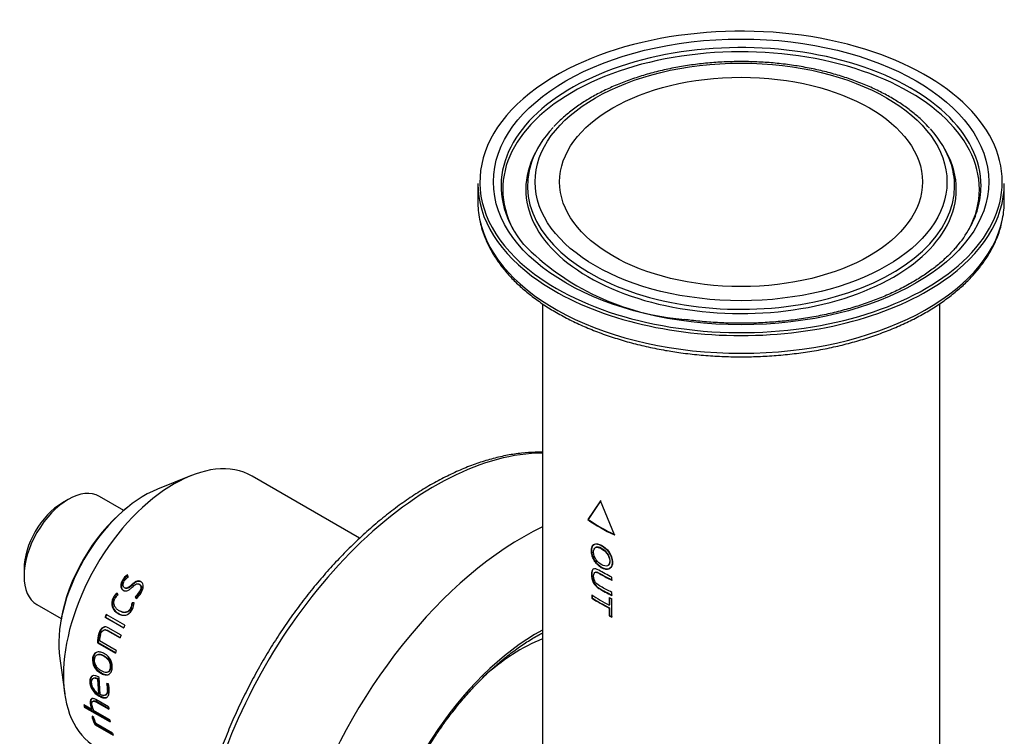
# Paper-space layout 'Sheet1' of a CAD drawing. Header units: millimetres. Extents: x -52 to 250, y -35 to 257.
# Tile 12 of 14: x 164 to 211, y 139 to 174. Entities that reach past the tile are written whole.
import ezdxf

# ---------------------------------------------------------------- set-up
doc = ezdxf.new("R2010")
doc.units = ezdxf.units.MM
for name, color, linetype in [('Default', 7, 'Continuous'), ('FET-15T-15T', 7, 'Continuous'), ('SRV-HS-X3-15T', 7, 'Continuous'), ('TC-15T-CLAMP', 7, 'Continuous')]:
    doc.layers.add(name, color=color, linetype=linetype)

# ---------------------------------------------------------------- blocks, each defined once
blk = doc.blocks.new('SE2')
at = {"layer": 'FET-15T-15T', "color": 7, "linetype": 'Continuous'}
for p, q in [((240.958, 117.8), (240.881, 117.658)), ((260.574, 117.658), (260.497, 117.8)), ((238.103, 116.142), (238.103, 115.289)), ((263.353, 115.289), (263.353, 116.142)), ((241.203, 110.38), (241.203, 85.41)), ((260.253, 85.41), (260.253, 110.381)), ((243.992, 100.925), (243.384, 100.021)), ((244.01, 100.935), (243.403, 100.03)), ((244.653, 99.287), (243.992, 100.925)), ((243.403, 100.03), (243.384, 100.021)), ((244.529, 97.11), (244.529, 97.257)), ((243.568, 96.406), (243.568, 96.259)), ((243.586, 96.393), (243.586, 96.269)), ((244.529, 96.384), (244.529, 96.53)), ((243.586, 96.269), (243.568, 96.259)), ((244.41, 96.282), (244.41, 95.917)), ((244.426, 95.928), (244.41, 95.917)), ((244.426, 96.274), (244.426, 95.928)), ((244.529, 95.346), (244.529, 96.222)), ((244.426, 95.782), (244.41, 95.771)), ((244.41, 95.771), (244.41, 95.406)), ((244.426, 95.417), (244.41, 95.406)), ((244.426, 95.782), (244.426, 95.417))]:
    blk.add_line(p, q, dxfattribs=at)
blk.add_arc((248.976, 121.741), 12.154, 224.2436, 265.5213, dxfattribs=at)
for centre, major_axis, start_param, end_param in [((250.728, 116.224), (12.525, 0), 1.112597, 2.294395), ((250.728, 115.869), (11.427, 0), 0, 3.435203), ((250.728, 116.025), (11.508, 0), 0, 3.305259), ((250.728, 116.224), (12.525, 0), 0, 1.112597), ((250.728, 116.224), (12.525, 0), 2.294395, 3.669234), ((250.728, 116.025), (10.242, 0), 2.645649, 2.945161), ((250.728, 116.025), (10.242, 0), 0.190165, 0.481549), ((250.728, 115.869), (10.323, 0), 2.849691, 6.283185), ((250.728, 115.869), (10.323, 0), -3.446442, -3.433494), ((250.728, 115.869), (10.323, 0), 0, 0.303256), ((250.728, 116.025), (10.242, 0), 2.945161, 6.283185), ((250.728, 116.025), (10.242, 0), 0, 0.190165), ((250.728, 116.224), (12.525, 0), 5.726394, 6.283185), ((250.728, 116.142), (12.625, 0), 3.141593, 3.836419), ((250.728, 116.142), (12.625, 0), 5.587833, 6.283185), ((250.728, 115.869), (11.427, 0), 5.989575, 6.283185), ((250.728, 116.025), (11.508, 0), 6.119762, 6.283185), ((250.728, 115.289), (12.625, 0), 3.141593, 3.259678), ((250.728, 115.289), (12.625, 0), 6.168095, 6.283185), ((250.728, 116.025), (11.508, 0), 3.305259, 3.576188), ((250.728, 116.025), (11.508, 0), 5.828232, 6.119762), ((250.728, 115.289), (12.625, 0), 3.259678, 6.168095), ((250.728, 116.224), (12.525, 0), 3.669234, 5.726394), ((250.728, 116.142), (12.625, 0), 3.836419, 5.587833), ((250.728, 103.523), (-9.525, 0), 0.690388, 0.879264), ((250.728, 103.523), (-9.5, 0), 0.690388, 0.879264), ((250.728, 100.033), (-9.525, 0), 0.720171, 0.845588), ((250.728, 99.886), (-9.525, 0), 0.720171, 0.845588), ((250.728, 99.886), (-9.5, 0), 0.720171, 0.845588), ((250.728, 100.397), (-9.525, 0), 0.845588, 0.862234), ((250.728, 99.521), (-9.525, 0), 0.845588, 0.862234), ((250.728, 99.521), (-9.5, 0), 0.845588, 0.862234), ((240.159, 86.012), (-4.762, -8.249), 3.77137, 4.200916)]:
    blk.add_ellipse(centre, major_axis=major_axis, ratio=0.57735, start_param=start_param, end_param=end_param, dxfattribs=at)
for major_axis in [(11.876, 0), (9.874, 0), (-8.7, 0)]:
    blk.add_ellipse((250.728, 116.224), major_axis=major_axis, ratio=0.57735, dxfattribs=at)
for points, knots in [([(259.771, 118.803), (259.663, 118.922), (259.452, 119.15), (259.03, 119.519), (258.54, 119.885), (258, 120.23), (257.418, 120.548), (256.796, 120.839), (256.14, 121.099), (255.451, 121.329), (254.735, 121.526), (253.996, 121.691), (253.239, 121.821), (252.466, 121.917), (251.684, 121.978), (250.896, 122.003), (250.107, 121.993), (249.322, 121.947), (248.545, 121.866), (247.781, 121.751), (247.033, 121.601), (246.307, 121.417), (245.607, 121.201), (244.936, 120.954), (244.298, 120.676), (243.698, 120.369), (243.138, 120.035), (242.626, 119.676), (242.149, 119.286), (241.899, 119.033), (241.752, 118.884)], [0, 0, 0, 0, 0.027813, 0.063694, 0.099685, 0.135735, 0.17181, 0.20788, 0.243932, 0.279962, 0.315967, 0.351949, 0.387912, 0.423859, 0.459795, 0.495725, 0.531652, 0.567582, 0.603519, 0.639467, 0.675432, 0.711418, 0.74743, 0.783473, 0.819547, 0.855655, 0.891793, 0.927953, 0.964113, 1, 1, 1, 1]), ([(238.202, 114.378), (238.228, 114.249), (238.285, 113.98), (238.45, 113.515), (238.683, 113.018), (238.977, 112.528), (239.328, 112.052), (239.734, 111.592), (240.193, 111.149), (240.704, 110.727), (241.263, 110.327), (241.869, 109.952), (242.516, 109.603), (243.203, 109.282), (243.926, 108.989), (244.68, 108.728), (245.465, 108.498), (246.269, 108.301), (247.077, 108.141), (247.567, 108.067), (247.837, 108.028)], [0, 0, 0, 0, 0.037873, 0.093643, 0.149663, 0.205988, 0.262619, 0.319524, 0.376646, 0.433922, 0.491297, 0.548723, 0.606165, 0.663597, 0.721008, 0.778391, 0.835745, 0.893072, 0.950373, 1, 1, 1, 1]), ([(247.837, 108.028), (248.002, 108.006), (248.407, 107.953), (249.153, 107.883), (250.019, 107.837), (250.894, 107.826), (251.768, 107.85), (252.636, 107.91), (253.496, 108.005), (254.342, 108.134), (255.172, 108.298), (255.98, 108.495), (256.764, 108.725), (257.519, 108.986), (258.243, 109.277), (258.93, 109.599), (259.579, 109.948), (260.186, 110.323), (260.747, 110.724), (261.261, 111.148), (261.723, 111.594), (262.133, 112.058), (262.486, 112.539), (262.781, 113.036), (263.015, 113.539), (263.178, 114.006), (263.232, 114.275), (263.257, 114.401)], [0, 0, 0, 0, 0.021819, 0.063168, 0.104515, 0.145859, 0.187203, 0.22855, 0.269903, 0.311267, 0.352644, 0.39404, 0.435456, 0.476897, 0.518364, 0.559859, 0.601381, 0.642926, 0.684486, 0.726042, 0.767567, 0.809027, 0.850376, 0.891567, 0.932552, 0.973303, 1, 1, 1, 1]), ([(261.083, 113.144), (261.03, 113.078), (260.877, 112.892), (260.536, 112.556), (260.085, 112.169), (259.579, 111.797), (259.028, 111.447), (258.433, 111.12), (257.797, 110.817), (257.124, 110.54), (256.416, 110.292), (255.678, 110.073), (254.914, 109.884), (254.127, 109.728), (253.321, 109.604), (252.502, 109.513), (251.673, 109.457), (250.84, 109.435), (250.003, 109.448), (249.179, 109.495), (248.502, 109.561), (248.146, 109.608), (248.027, 109.624)], [0, 0, 0, 0, 0.022598, 0.075847, 0.128949, 0.181968, 0.234954, 0.287932, 0.340921, 0.393934, 0.446977, 0.500052, 0.553157, 0.606291, 0.659448, 0.712625, 0.765816, 0.819016, 0.872219, 0.92542, 0.978611, 1, 1, 1, 1]), ([(244.045, 97.704), (244.065, 97.694), (244.084, 97.684), (244.104, 97.676), (244.123, 97.667), (244.142, 97.66), (244.162, 97.654), (244.218, 97.635), (244.274, 97.628), (244.325, 97.635), (244.366, 97.64), (244.403, 97.655), (244.435, 97.679), (244.451, 97.692), (244.467, 97.708), (244.48, 97.725), (244.507, 97.761), (244.527, 97.806), (244.537, 97.857), (244.543, 97.886), (244.546, 97.916), (244.547, 97.948), (244.548, 97.982), (244.547, 98.018), (244.543, 98.055), (244.536, 98.112), (244.522, 98.173), (244.5, 98.233), (244.478, 98.294), (244.447, 98.355), (244.411, 98.412), (244.374, 98.47), (244.332, 98.524), (244.287, 98.572), (244.229, 98.632), (244.166, 98.683), (244.105, 98.726), (244.074, 98.746), (244.044, 98.765), (244.014, 98.782), (243.955, 98.815), (243.897, 98.838), (243.843, 98.848), (243.816, 98.854), (243.789, 98.856), (243.764, 98.855), (243.725, 98.854), (243.69, 98.843), (243.66, 98.822), (243.645, 98.811), (243.631, 98.798), (243.619, 98.782), (243.594, 98.751), (243.576, 98.71), (243.565, 98.662), (243.56, 98.637), (243.556, 98.61), (243.554, 98.582), (243.552, 98.554), (243.552, 98.524), (243.554, 98.494), (243.555, 98.464), (243.559, 98.432), (243.564, 98.4), (243.573, 98.343), (243.589, 98.283), (243.61, 98.225), (243.62, 98.196), (243.632, 98.167), (243.645, 98.138), (243.672, 98.08), (243.706, 98.024), (243.742, 97.974), (243.781, 97.921), (243.825, 97.872), (243.87, 97.83), (243.915, 97.789), (243.962, 97.754), (244.009, 97.725), (244.021, 97.718), (244.033, 97.711), (244.045, 97.704)], [0, 0, 0, 0, 0.01904, 0.01904, 0.01904, 0.037922, 0.037922, 0.037922, 0.093835, 0.093835, 0.093835, 0.138892, 0.138892, 0.138892, 0.162917, 0.162917, 0.162917, 0.212462, 0.212462, 0.212462, 0.239698, 0.239698, 0.239698, 0.269653, 0.269653, 0.269653, 0.316393, 0.316393, 0.316393, 0.364064, 0.364064, 0.364064, 0.411732, 0.411732, 0.411732, 0.472462, 0.472462, 0.472462, 0.502217, 0.502217, 0.502217, 0.560263, 0.560263, 0.560263, 0.589422, 0.589422, 0.589422, 0.635178, 0.635178, 0.635178, 0.659042, 0.659042, 0.659042, 0.707406, 0.707406, 0.707406, 0.732537, 0.732537, 0.732537, 0.757645, 0.757645, 0.757645, 0.782793, 0.782793, 0.782793, 0.827357, 0.827357, 0.827357, 0.849303, 0.849303, 0.849303, 0.894179, 0.894179, 0.894179, 0.94143, 0.94143, 0.94143, 0.988404, 0.988404, 0.988404, 1, 1, 1, 1]), ([(244.063, 97.715), (244.19, 97.645), (244.325, 97.619), (244.518, 97.722), (244.567, 97.847), (244.561, 98.144), (244.503, 98.317), (244.298, 98.609), (244.162, 98.718), (243.909, 98.861), (243.783, 98.889), (243.611, 98.797), (243.569, 98.677), (243.575, 98.382), (243.623, 98.203), (243.808, 97.899), (243.935, 97.784), (244.063, 97.715)], [0, 0, 0, 0, 0.125, 0.125, 0.25, 0.25, 0.375, 0.375, 0.5, 0.5, 0.625, 0.625, 0.75, 0.75, 0.875, 0.875, 1, 1, 1, 1]), ([(244.046, 97.855), (244.142, 97.803), (244.245, 97.775), (244.396, 97.841), (244.436, 97.934), (244.426, 98.159), (244.376, 98.295), (244.213, 98.506), (244.109, 98.577), (243.919, 98.683), (243.823, 98.714), (243.685, 98.653), (243.65, 98.563), (243.658, 98.34), (243.703, 98.204), (243.854, 97.983), (243.95, 97.907), (244.046, 97.855)], [0, 0, 0, 0, 0.125, 0.125, 0.25, 0.25, 0.375, 0.375, 0.5, 0.5, 0.625, 0.625, 0.75, 0.75, 0.875, 0.875, 1, 1, 1, 1]), ([(244.359, 97.83), (244.42, 97.87), (244.452, 97.956), (244.443, 98.169), (244.393, 98.304), (244.231, 98.516), (244.127, 98.587), (243.938, 98.693), (243.841, 98.724), (243.769, 98.692), (243.767, 98.691), (243.764, 98.69)], [0.1376517, 0.1376517, 0.1376517, 0.1376517, 0.25, 0.25, 0.375, 0.375, 0.5, 0.5, 0.625, 0.625, 0.6297052, 0.6297052, 0.6297052, 0.6297052]), ([(244.529, 97.257), (244.313, 97.363), (244.104, 97.486), (243.806, 97.647), (243.703, 97.688), (243.572, 97.606), (243.553, 97.494), (243.553, 97.262), (243.575, 97.125), (243.706, 96.873), (243.809, 96.785), (244.106, 96.596), (244.314, 96.492), (244.529, 96.384)], [0, 0, 0, 0, 0.25, 0.25, 0.375, 0.375, 0.5, 0.5, 0.625, 0.625, 0.75, 0.75, 1, 1, 1, 1]), ([(243.664, 97.661), (243.663, 97.661), (243.662, 97.661), (243.593, 97.624), (243.573, 97.512), (243.571, 97.281), (243.59, 97.144), (243.72, 96.888), (243.823, 96.798), (244.121, 96.606), (244.329, 96.503), (244.545, 96.395)], [0.3736909, 0.3736909, 0.3736909, 0.3736909, 0.375, 0.375, 0.5, 0.5, 0.625, 0.625, 0.75, 0.75, 1, 1, 1, 1]), ([(244.529, 96.53), (244.347, 96.621), (244.171, 96.712), (243.916, 96.861), (243.828, 96.91), (243.683, 97.089), (243.66, 97.214), (243.659, 97.41), (243.687, 97.498), (243.831, 97.501), (243.919, 97.44), (244.172, 97.295), (244.348, 97.2), (244.529, 97.11)], [0, 0, 0, 0, 0.25, 0.25, 0.375, 0.375, 0.5, 0.5, 0.625, 0.625, 0.75, 0.75, 1, 1, 1, 1]), ([(243.74, 97.499), (243.752, 97.506), (243.765, 97.51), (243.853, 97.509), (243.94, 97.448), (244.192, 97.304), (244.366, 97.21), (244.545, 97.121)], [0.5989149, 0.5989149, 0.5989149, 0.5989149, 0.625, 0.625, 0.75, 0.75, 1, 1, 1, 1])]:
    blk.add_open_spline(points, degree=3, knots=knots, dxfattribs=at)
at = {"layer": 'SRV-HS-X3-15T', "color": 7, "linetype": 'Continuous'}
for p, q in [((224.331, 102.122), (222.739, 101.481)), ((232.438, 99.13), (227.287, 102.104)), ((221.126, 100.465), (219.964, 101.136)), ((218.464, 100.988), (218.181, 100.824)), ((221.275, 100.587), (221.17, 100.501)), ((216.342, 97.64), (216.342, 97.313)), ((221.345, 97.276), (221.3, 97.365)), ((221.09, 97.099), (221.066, 97.113)), ((221.513, 96.866), (221.488, 96.881)), ((221.9, 96.901), (221.876, 96.918)), ((221.965, 97.03), (221.948, 97.042)), ((220.86, 96.413), (220.809, 96.499)), ((221.17, 96.751), (221.196, 96.737)), ((221.904, 96.542), (221.879, 96.556)), ((216.964, 95.94), (218.126, 95.269)), ((220.639, 96.257), (220.612, 96.266)), ((221.619, 96.032), (221.521, 96.031)), ((221.548, 96.02), (221.521, 96.031)), ((221.618, 96.021), (221.548, 96.02)), ((221.698, 96.309), (221.672, 96.321)), ((221.672, 96.321), (221.723, 96.229)), ((221.698, 96.309), (221.736, 96.241)), ((221.177, 94.95), (220.277, 95.469)), ((220.883, 95.508), (220.854, 95.514)), ((221.06, 95.58), (221.09, 95.573)), ((221.492, 95.775), (221.464, 95.784)), ((218.117, 95.212), (218.095, 95.079)), ((220.257, 95.339), (220.226, 95.342)), ((220.226, 95.342), (221.126, 94.823)), ((220.257, 95.339), (221.131, 94.835)), ((219.961, 94.56), (219.929, 94.558)), ((220.257, 94.733), (220.225, 94.733)), ((220.367, 94.7), (220.335, 94.7)), ((220.335, 94.7), (220.95, 94.345)), ((220.367, 94.7), (220.955, 94.36)), ((220.994, 94.472), (220.375, 94.83)), ((219.905, 94.119), (219.871, 94.114)), ((219.871, 94.114), (220.726, 93.62)), ((219.905, 94.119), (220.732, 93.641)), ((220.761, 93.747), (219.963, 94.208)), ((219.908, 93.544), (219.874, 93.535)), ((218.053, 93.364), (218.294, 91.665)), ((219.668, 93.397), (219.633, 93.387)), ((220.205, 93.47), (220.171, 93.462)), ((220.058, 92.668), (220.023, 92.655)), ((220.347, 92.706), (220.383, 92.719)), ((220.518, 92.906), (220.483, 92.896)), ((219.527, 92.284), (219.492, 92.267)), ((219.695, 92.416), (219.66, 92.4)), ((219.916, 92.374), (219.881, 92.359)), ((219.923, 91.668), (219.881, 92.359)), ((219.953, 92.438), (219.9, 92.471)), ((219.959, 91.688), (219.916, 92.374)), ((219.999, 91.63), (219.953, 92.438)), ((220.395, 92.148), (220.314, 92.152)), ((219.959, 91.688), (219.923, 91.668)), ((220.245, 91.598), (220.282, 91.617)), ((220.382, 91.842), (220.346, 91.825)), ((219.546, 91.211), (219.511, 91.186)), ((219.675, 91.321), (219.639, 91.298)), ((220.4, 91.03), (219.781, 91.387)), ((219.827, 91.297), (219.791, 91.274)), ((219.791, 91.274), (220.406, 90.919)), ((219.827, 91.297), (220.403, 90.964)), ((219.98, 91.571), (219.944, 91.551)), ((219.599, 90.91), (219.218, 91.129)), ((219.269, 91.053), (219.234, 91.026)), ((219.234, 91.026), (220.471, 90.312)), ((219.269, 91.053), (220.463, 90.364)), ((219.634, 90.936), (219.599, 90.91)), ((220.455, 90.415), (219.682, 90.861)), ((219.694, 90.519), (219.606, 90.588)), ((219.652, 90.544), (219.618, 90.515)), ((219.704, 90.455), (219.694, 90.519)), ((219.793, 90.209), (219.759, 90.178)), ((220.587, 89.778), (219.789, 90.239)), ((219.793, 90.209), (220.596, 89.746)), ((219.759, 90.178), (220.614, 89.685))]:
    blk.add_line(p, q, dxfattribs=at)
for centre, radius, start, end in [((221.714, 96.743), 0.747, 123.6794, 150.3029), ((221.732, 96.733), 0.738, 123.5314, 150.2955), ((221.67, 96.767), 0.604, 122.5187, 149.3005), ((221.156, 96.006), 0.603, 125.1288, 154.4972), ((221.177, 96), 0.596, 126.6488, 154.4884), ((221.133, 96.016), 0.482, 124.5618, 154.1517), ((221.129, 97.009), 0.876, 308.3464, 328.9314), ((221.163, 96.989), 0.865, 308.1991, 328.921), ((221.08, 97.017), 1.017, 309.2266, 330.1611), ((221.106, 96.01), 0.556, 152.6629, 243.1128), ((221.133, 96.004), 0.554, 152.8388, 243.2871), ((220.963, 96.03), 0.558, 333.9228, 0.1196), ((220.996, 96.018), 0.552, 333.9356, 0.2805), ((220.902, 96.043), 0.717, 333.6678, 359.0548), ((221.182, 94.17), 1.311, 162.8087, 182.4596), ((221.2, 94.177), 1.297, 162.8165, 182.5648), ((220.963, 94.206), 1, 162.2947, 179.9252), ((219.879, 92.968), 0.698, 350.0592, 62.5857), ((220.333, 93.289), 0.706, 172.0875, 243.9711), ((220.366, 93.302), 0.704, 172.2309, 244.0909), ((220.311, 92.284), 0.819, 181.1914, 243.4344), ((220.344, 92.303), 0.817, 181.3191, 243.5327), ((220.219, 92.246), 0.649, 182.1599, 242.9301), ((219.303, 91.887), 1.045, 356.5627, 14.6487), ((219.35, 91.904), 1.033, 356.5725, 13.7907), ((219.217, 91.857), 1.214, 356.0723, 13.8889), ((220.356, 91.302), 0.853, 187.7751, 207.3783), ((220.383, 91.326), 0.845, 187.7987, 207.4752), ((220.351, 91.226), 0.762, 187.749, 208.6426), ((219.831, 90.591), 0.226, 180.0531, 199.6617), ((220.753, 90.794), 1.169, 193.805, 211.7652), ((219.859, 90.619), 0.22, 197.3618, 199.8321), ((220.777, 90.82), 1.158, 193.8181, 211.8429), ((220.502, 90.644), 0.82, 193.3385, 209.579)]:
    blk.add_arc(centre, radius, start, end, dxfattribs=at)
for centre, major_axis, start_param, end_param in [((223.537, 95.609), (-3.75, -6.495), 3.141593, 6.283185), ((218.464, 98.538), (-1.5, -2.598), 3.141593, 6.283185), ((222.123, 96.425), (-2.911, -5.042), 3.776786, 5.647992), ((218.181, 98.701), (-1.3, -2.252), 3.926991, 5.497787), ((221.985, 96.505), (-2.795, -4.841), 4.134462, 5.290316), ((224.799, 94.88), (-3.75, -6.495), -1.335149, -1.316579), ((224.799, 94.88), (-3.725, -6.452), -1.335149, -1.316579), ((225.699, 94.361), (-3.75, -6.495), -1.335149, -1.316579), ((225.699, 94.361), (-3.75, -6.495), -1.265306, -1.246732), ((225.699, 94.361), (-3.75, -6.495), -1.159208, -1.140634), ((224.461, 95.075), (-3.75, -6.495), -0.634804, -0.616229), ((224.461, 95.075), (-3.725, -6.452), -0.625634, -0.616229), ((225.699, 94.361), (-3.75, -6.495), -0.740902, -0.722327), ((225.699, 94.361), (-3.75, -6.495), -0.634804, -0.616229), ((225.699, 94.361), (-3.75, -6.495), -0.515756, -0.497182)]:
    blk.add_ellipse(centre, major_axis=major_axis, ratio=0.57735, start_param=start_param, end_param=end_param, dxfattribs=at)
for points, knots in [([(221.066, 97.113), (221.042, 97.071), (221.02, 97.026), (220.991, 96.935), (220.983, 96.887), (220.985, 96.795), (220.995, 96.751), (221.025, 96.696), (221.038, 96.679), (221.066, 96.65), (221.082, 96.638), (221.099, 96.628)], [0, 0, 0, 0, 0.25, 0.25, 0.5, 0.5, 0.75, 0.75, 0.875, 0.875, 1, 1, 1, 1]), ([(221.09, 97.099), (221.067, 97.056), (221.045, 97.012), (221.016, 96.921), (221.008, 96.873), (221.011, 96.782), (221.021, 96.738), (221.051, 96.683), (221.064, 96.666), (221.092, 96.637), (221.109, 96.626), (221.126, 96.615)], [0, 0, 0, 0, 0.25, 0.25, 0.5, 0.5, 0.75, 0.75, 0.875, 0.875, 1, 1, 1, 1]), ([(221.168, 96.752), (221.145, 96.766), (221.126, 96.786), (221.101, 96.835), (221.094, 96.865), (221.095, 96.926), (221.1, 96.957), (221.12, 97.018), (221.135, 97.047), (221.151, 97.075)], [0, 0, 0, 0, 0.25, 0.25, 0.5, 0.5, 0.75, 0.75, 1, 1, 1, 1]), ([(221.488, 96.881), (221.439, 96.836), (221.39, 96.789), (221.307, 96.742), (221.277, 96.731), (221.219, 96.729), (221.192, 96.739), (221.168, 96.752)], [0, 0, 0, 0, 0.5, 0.5, 0.75, 0.75, 1, 1, 1, 1]), ([(221.513, 96.866), (221.464, 96.821), (221.415, 96.775), (221.332, 96.728), (221.302, 96.717), (221.245, 96.716), (221.218, 96.725), (221.193, 96.738)], [0, 0, 0, 0, 0.5, 0.5, 0.75, 0.75, 1, 1, 1, 1]), ([(221.948, 97.042), (221.914, 97.061), (221.875, 97.074), (221.793, 97.077), (221.749, 97.066), (221.668, 97.027), (221.63, 97.001), (221.557, 96.943), (221.522, 96.912), (221.488, 96.881)], [0, 0, 0, 0, 0.25, 0.25, 0.5, 0.5, 0.75, 0.75, 1, 1, 1, 1]), ([(221.972, 97.025), (221.937, 97.044), (221.899, 97.057), (221.817, 97.06), (221.774, 97.05), (221.692, 97.012), (221.654, 96.985), (221.582, 96.928), (221.547, 96.897), (221.513, 96.866)], [0, 0, 0, 0, 0.25, 0.25, 0.5, 0.5, 0.75, 0.75, 1, 1, 1, 1]), ([(221.532, 96.784), (221.583, 96.831), (221.635, 96.88), (221.723, 96.929), (221.755, 96.941), (221.816, 96.944), (221.845, 96.935), (221.871, 96.921)], [0, 0, 0, 0, 0.5, 0.5, 0.75, 0.75, 1, 1, 1, 1]), ([(221.871, 96.921), (221.897, 96.905), (221.918, 96.883), (221.945, 96.827), (221.95, 96.793), (221.946, 96.724), (221.938, 96.689), (221.913, 96.621), (221.897, 96.588), (221.879, 96.556)], [0, 0, 0, 0, 0.25, 0.25, 0.5, 0.5, 0.75, 0.75, 1, 1, 1, 1]), ([(221.895, 96.905), (221.92, 96.889), (221.942, 96.867), (221.969, 96.811), (221.974, 96.778), (221.971, 96.709), (221.962, 96.674), (221.938, 96.606), (221.922, 96.574), (221.904, 96.542)], [0, 0, 0, 0, 0.25, 0.25, 0.5, 0.5, 0.75, 0.75, 1, 1, 1, 1]), ([(221.962, 96.511), (221.988, 96.558), (222.013, 96.606), (222.048, 96.705), (222.061, 96.756), (222.066, 96.857), (222.058, 96.906), (222.029, 96.967), (222.015, 96.986), (221.985, 97.018), (221.967, 97.031), (221.948, 97.042)], [0, 0, 0, 0, 0.25, 0.25, 0.5, 0.5, 0.75, 0.75, 0.875, 0.875, 1, 1, 1, 1]), ([(221.099, 96.628), (221.133, 96.61), (221.169, 96.598), (221.246, 96.596), (221.286, 96.605), (221.362, 96.643), (221.398, 96.668), (221.466, 96.723), (221.499, 96.754), (221.532, 96.784)], [0, 0, 0, 0, 0.25, 0.25, 0.5, 0.5, 0.75, 0.75, 1, 1, 1, 1]), ([(220.911, 95.642), (220.867, 95.669), (220.823, 95.699), (220.747, 95.773), (220.713, 95.817), (220.678, 95.895), (220.668, 95.924), (220.656, 95.982), (220.653, 96.012), (220.654, 96.075), (220.659, 96.106), (220.674, 96.167), (220.686, 96.197), (220.699, 96.226)], [0, 0, 0, 0, 0.25, 0.25, 0.5, 0.5, 0.625, 0.625, 0.75, 0.75, 0.875, 0.875, 1, 1, 1, 1]), ([(220.854, 95.514), (220.883, 95.499), (220.912, 95.483), (220.971, 95.459), (221.001, 95.449), (221.094, 95.429), (221.16, 95.427), (221.257, 95.45), (221.289, 95.463), (221.351, 95.496), (221.38, 95.517), (221.435, 95.566), (221.461, 95.595), (221.507, 95.657), (221.527, 95.691), (221.544, 95.725)], [0, 0, 0, 0, 0.125, 0.125, 0.25, 0.25, 0.5, 0.5, 0.625, 0.625, 0.75, 0.75, 0.875, 0.875, 1, 1, 1, 1]), ([(220.883, 95.508), (220.912, 95.493), (220.941, 95.477), (221, 95.453), (221.03, 95.443), (221.063, 95.436), (221.066, 95.435), (221.068, 95.435)], [0, 0, 0, 0, 0.125, 0.125, 0.25, 0.25, 0.2596506, 0.2596506, 0.2596506, 0.2596506]), ([(221.464, 95.784), (221.435, 95.728), (221.397, 95.678), (221.307, 95.604), (221.255, 95.581), (221.151, 95.564), (221.1, 95.569), (221.002, 95.596), (220.956, 95.618), (220.911, 95.642)], [0, 0, 0, 0, 0.25, 0.25, 0.5, 0.5, 0.75, 0.75, 1, 1, 1, 1]), ([(221.492, 95.775), (221.463, 95.719), (221.425, 95.67), (221.334, 95.596), (221.283, 95.573), (221.183, 95.558), (221.135, 95.562), (221.09, 95.573)], [0, 0, 0, 0, 0.25, 0.25, 0.5, 0.5, 0.7329684, 0.7329684, 0.7329684, 0.7329684]), ([(220.375, 94.83), (220.353, 94.842), (220.331, 94.853), (220.285, 94.868), (220.262, 94.872), (220.215, 94.874), (220.191, 94.871), (220.145, 94.857), (220.123, 94.847), (220.06, 94.804), (220.025, 94.762), (219.968, 94.667), (219.947, 94.613), (219.929, 94.558)], [0, 0, 0, 0, 0.125, 0.125, 0.25, 0.25, 0.375, 0.375, 0.5, 0.5, 0.75, 0.75, 1, 1, 1, 1]), ([(220.265, 94.873), (220.243, 94.873), (220.221, 94.87), (220.177, 94.857), (220.155, 94.847), (220.092, 94.805), (220.057, 94.763), (220, 94.668), (219.979, 94.615), (219.961, 94.56)], [0.2592315, 0.2592315, 0.2592315, 0.2592315, 0.375, 0.375, 0.5, 0.5, 0.75, 0.75, 1, 1, 1, 1]), ([(220.011, 94.51), (220.024, 94.55), (220.039, 94.59), (220.081, 94.658), (220.107, 94.687), (220.167, 94.726), (220.202, 94.735), (220.27, 94.73), (220.304, 94.717), (220.335, 94.7)], [0, 0, 0, 0, 0.25, 0.25, 0.5, 0.5, 0.75, 0.75, 1, 1, 1, 1]), ([(220.257, 94.733), (220.261, 94.733), (220.264, 94.733), (220.302, 94.73), (220.335, 94.717), (220.367, 94.7)], [0.7219743, 0.7219743, 0.7219743, 0.7219743, 0.75, 0.75, 1, 1, 1, 1]), ([(220.201, 93.588), (220.172, 93.603), (220.144, 93.619), (220.087, 93.643), (220.058, 93.653), (220, 93.667), (219.971, 93.671), (219.913, 93.674), (219.884, 93.671), (219.829, 93.658), (219.802, 93.647), (219.753, 93.616), (219.731, 93.596), (219.692, 93.547), (219.676, 93.518), (219.65, 93.456), (219.641, 93.422), (219.633, 93.387)], [0, 0, 0, 0, 0.125, 0.125, 0.25, 0.25, 0.375, 0.375, 0.5, 0.5, 0.625, 0.625, 0.75, 0.75, 0.875, 0.875, 1, 1, 1, 1]), ([(219.893, 93.673), (219.892, 93.673), (219.892, 93.673), (219.863, 93.666), (219.837, 93.655), (219.787, 93.625), (219.765, 93.605), (219.726, 93.556), (219.71, 93.528), (219.684, 93.466), (219.675, 93.432), (219.668, 93.397)], [0.496999, 0.496999, 0.496999, 0.496999, 0.5, 0.5, 0.625, 0.625, 0.75, 0.75, 0.875, 0.875, 1, 1, 1, 1]), ([(220.171, 93.462), (220.127, 93.487), (220.082, 93.509), (219.991, 93.537), (219.945, 93.545), (219.855, 93.535), (219.813, 93.516), (219.764, 93.464), (219.75, 93.442), (219.729, 93.395), (219.721, 93.367), (219.715, 93.339)], [0, 0, 0, 0, 0.25, 0.25, 0.5, 0.5, 0.75, 0.75, 0.875, 0.875, 1, 1, 1, 1]), ([(220.205, 93.47), (220.161, 93.495), (220.116, 93.517), (220.025, 93.545), (219.98, 93.553), (219.926, 93.547), (219.917, 93.546), (219.908, 93.544)], [0, 0, 0, 0, 0.25, 0.25, 0.5, 0.5, 0.5512191, 0.5512191, 0.5512191, 0.5512191]), ([(219.715, 93.339), (219.711, 93.311), (219.707, 93.282), (219.708, 93.222), (219.712, 93.191), (219.733, 93.1), (219.762, 93.042), (219.83, 92.945), (219.87, 92.903), (219.953, 92.832), (219.997, 92.803), (220.041, 92.777)], [0, 0, 0, 0, 0.125, 0.125, 0.25, 0.25, 0.5, 0.5, 0.75, 0.75, 1, 1, 1, 1]), ([(220.483, 92.896), (220.488, 92.924), (220.492, 92.953), (220.492, 93.014), (220.489, 93.045), (220.47, 93.137), (220.444, 93.195), (220.379, 93.294), (220.34, 93.336), (220.259, 93.407), (220.215, 93.436), (220.171, 93.462)], [0, 0, 0, 0, 0.125, 0.125, 0.25, 0.25, 0.5, 0.5, 0.75, 0.75, 1, 1, 1, 1]), ([(220.518, 92.906), (220.522, 92.934), (220.526, 92.963), (220.526, 93.024), (220.523, 93.054), (220.504, 93.146), (220.477, 93.204), (220.412, 93.303), (220.373, 93.344), (220.292, 93.415), (220.249, 93.444), (220.205, 93.47)], [0, 0, 0, 0, 0.125, 0.125, 0.25, 0.25, 0.5, 0.5, 0.75, 0.75, 1, 1, 1, 1]), ([(220.023, 92.655), (220.051, 92.639), (220.079, 92.624), (220.136, 92.6), (220.164, 92.59), (220.221, 92.575), (220.248, 92.57), (220.304, 92.567), (220.332, 92.569), (220.384, 92.581), (220.409, 92.591), (220.455, 92.621), (220.475, 92.641), (220.511, 92.688), (220.526, 92.717), (220.551, 92.778), (220.559, 92.813), (220.567, 92.848)], [0, 0, 0, 0, 0.125, 0.125, 0.25, 0.25, 0.375, 0.375, 0.5, 0.5, 0.625, 0.625, 0.75, 0.75, 0.875, 0.875, 1, 1, 1, 1]), ([(220.041, 92.777), (220.085, 92.752), (220.13, 92.73), (220.219, 92.701), (220.264, 92.694), (220.35, 92.702), (220.39, 92.72), (220.437, 92.772), (220.45, 92.793), (220.47, 92.841), (220.477, 92.868), (220.483, 92.896)], [0, 0, 0, 0, 0.25, 0.25, 0.5, 0.5, 0.75, 0.75, 0.875, 0.875, 1, 1, 1, 1]), ([(220.058, 92.668), (220.086, 92.652), (220.114, 92.637), (220.171, 92.613), (220.199, 92.603), (220.255, 92.588), (220.283, 92.583), (220.338, 92.579), (220.366, 92.581), (220.401, 92.589), (220.41, 92.592), (220.419, 92.595)], [0, 0, 0, 0, 0.125, 0.125, 0.25, 0.25, 0.375, 0.375, 0.5, 0.5, 0.5444844, 0.5444844, 0.5444844, 0.5444844]), ([(220.383, 92.718), (220.41, 92.727), (220.435, 92.743), (220.471, 92.782), (220.484, 92.804), (220.505, 92.851), (220.512, 92.878), (220.518, 92.906)], [0.5829429, 0.5829429, 0.5829429, 0.5829429, 0.75, 0.75, 0.875, 0.875, 1, 1, 1, 1]), ([(219.9, 92.471), (219.876, 92.484), (219.851, 92.497), (219.803, 92.517), (219.779, 92.524), (219.708, 92.538), (219.661, 92.536), (219.582, 92.5), (219.55, 92.466), (219.517, 92.4), (219.509, 92.376), (219.497, 92.323), (219.494, 92.295), (219.492, 92.267)], [0, 0, 0, 0, 0.125, 0.125, 0.25, 0.25, 0.5, 0.5, 0.75, 0.75, 0.875, 0.875, 1, 1, 1, 1]), ([(219.658, 92.534), (219.658, 92.534), (219.657, 92.534), (219.618, 92.516), (219.585, 92.483), (219.553, 92.417), (219.544, 92.393), (219.532, 92.341), (219.529, 92.312), (219.527, 92.284)], [0.498894, 0.498894, 0.498894, 0.498894, 0.5, 0.5, 0.75, 0.75, 0.875, 0.875, 1, 1, 1, 1]), ([(219.881, 92.359), (219.845, 92.379), (219.808, 92.394), (219.736, 92.413), (219.7, 92.415), (219.639, 92.394), (219.614, 92.37), (219.581, 92.305), (219.574, 92.264), (219.57, 92.221)], [0, 0, 0, 0, 0.25, 0.25, 0.5, 0.5, 0.75, 0.75, 1, 1, 1, 1]), ([(219.916, 92.374), (219.88, 92.394), (219.843, 92.41), (219.772, 92.428), (219.736, 92.431), (219.702, 92.419), (219.698, 92.418), (219.694, 92.416)], [0, 0, 0, 0, 0.25, 0.25, 0.5, 0.5, 0.5314321, 0.5314321, 0.5314321, 0.5314321]), ([(219.944, 91.551), (219.974, 91.534), (220.004, 91.518), (220.063, 91.492), (220.092, 91.481), (220.177, 91.459), (220.233, 91.457), (220.326, 91.492), (220.363, 91.53), (220.399, 91.61), (220.408, 91.639), (220.421, 91.703), (220.425, 91.738), (220.428, 91.773)], [0, 0, 0, 0, 0.125, 0.125, 0.25, 0.25, 0.5, 0.5, 0.75, 0.75, 0.875, 0.875, 1, 1, 1, 1]), ([(220.346, 91.825), (220.342, 91.773), (220.332, 91.724), (220.299, 91.644), (220.274, 91.612), (220.209, 91.579), (220.169, 91.577), (220.106, 91.588), (220.085, 91.594), (220.042, 91.609), (220.02, 91.62), (219.999, 91.63)], [0, 0, 0, 0, 0.25, 0.25, 0.5, 0.5, 0.75, 0.75, 0.875, 0.875, 1, 1, 1, 1]), ([(220.382, 91.842), (220.377, 91.79), (220.368, 91.742), (220.335, 91.665), (220.312, 91.634), (220.281, 91.617)], [0, 0, 0, 0, 0.25, 0.25, 0.4874481, 0.4874481, 0.4874481, 0.4874481]), ([(219.781, 91.387), (219.76, 91.399), (219.739, 91.41), (219.697, 91.426), (219.677, 91.432), (219.639, 91.436), (219.621, 91.435), (219.588, 91.427), (219.574, 91.419), (219.537, 91.387), (219.522, 91.353), (219.507, 91.276), (219.507, 91.232), (219.511, 91.186)], [0, 0, 0, 0, 0.125, 0.125, 0.25, 0.25, 0.375, 0.375, 0.5, 0.5, 0.75, 0.75, 1, 1, 1, 1]), ([(219.609, 91.441), (219.605, 91.438), (219.601, 91.435), (219.572, 91.41), (219.557, 91.377), (219.542, 91.301), (219.542, 91.257), (219.546, 91.211)], [0.4609011, 0.4609011, 0.4609011, 0.4609011, 0.5, 0.5, 0.75, 0.75, 1, 1, 1, 1]), ([(219.596, 91.124), (219.593, 91.158), (219.592, 91.191), (219.602, 91.248), (219.612, 91.274), (219.647, 91.306), (219.671, 91.313), (219.729, 91.305), (219.76, 91.291), (219.791, 91.274)], [0, 0, 0, 0, 0.25, 0.25, 0.5, 0.5, 0.75, 0.75, 1, 1, 1, 1]), ([(219.674, 91.321), (219.691, 91.332), (219.712, 91.335), (219.764, 91.328), (219.795, 91.314), (219.827, 91.297)], [0.5421718, 0.5421718, 0.5421718, 0.5421718, 0.75, 0.75, 1, 1, 1, 1]), ([(219.98, 91.571), (220.009, 91.555), (220.039, 91.539), (220.098, 91.513), (220.127, 91.502), (220.212, 91.479), (220.267, 91.477), (220.322, 91.497), (220.33, 91.501), (220.338, 91.505)], [0, 0, 0, 0, 0.125, 0.125, 0.25, 0.25, 0.5, 0.5, 0.5451296, 0.5451296, 0.5451296, 0.5451296])]:
    blk.add_open_spline(points, degree=3, knots=knots, dxfattribs=at)
blk.add_open_spline([(221.037, 95.59), (221.013, 95.598), (220.99, 95.609), (220.968, 95.621)], degree=3, dxfattribs=at)
at = {"layer": 'TC-15T-CLAMP', "color": 7, "linetype": 'Continuous'}
for centre, major_axis, start_param, end_param in [((236.064, 88.376), (-8.125, -14.073), 3.463408, 5.068831), ((240.303, 85.929), (-8.125, -14.073), 3.848586, 5.068831), ((240.952, 85.555), (-5.522, -9.564), 3.894865, 5.362404)]:
    blk.add_ellipse(centre, major_axis=major_axis, ratio=0.57735, start_param=start_param, end_param=end_param, dxfattribs=at)
for points, knots in [([(241.205, 103.252), (241.09, 103.255), (240.76, 103.254), (240.204, 103.217), (239.53, 103.117), (238.843, 102.961), (238.146, 102.749), (237.441, 102.484), (236.732, 102.165), (236.02, 101.794), (235.309, 101.373), (234.601, 100.903), (233.9, 100.386), (233.207, 99.825), (232.525, 99.222), (231.856, 98.578), (231.204, 97.897), (230.569, 97.18), (229.955, 96.431), (229.364, 95.653), (228.797, 94.847), (228.258, 94.018), (227.747, 93.168), (227.267, 92.3), (226.819, 91.418), (226.405, 90.523), (226.03, 89.627), (225.714, 88.796), (225.559, 88.321), (225.484, 88.091)], [0.1171867, 0.1171867, 0.1171867, 0.1171867, 0.134963, 0.1682267, 0.2016373, 0.2351728, 0.2688059, 0.3025091, 0.3362576, 0.3700313, 0.403815, 0.4375952, 0.4713658, 0.5051235, 0.5388665, 0.5725948, 0.6063089, 0.6400103, 0.6737006, 0.7073817, 0.7410558, 0.774725, 0.8083917, 0.842058, 0.875726, 0.9093974, 0.9430747, 0.9767602, 1, 1, 1, 1]), ([(233.319, 82.39), (233.335, 82.524), (233.375, 82.854), (233.478, 83.467), (233.638, 84.185), (233.838, 84.918), (234.078, 85.653), (234.356, 86.389), (234.671, 87.12), (235.02, 87.844), (235.401, 88.555), (235.814, 89.249), (236.254, 89.924), (236.72, 90.574), (237.209, 91.196), (237.719, 91.786), (238.245, 92.342), (238.786, 92.86), (239.337, 93.337), (239.897, 93.77), (240.46, 94.158), (240.897, 94.42), (241.144, 94.555), (241.203, 94.586)], [0, 0, 0, 0, 0.0192186, 0.0558267, 0.0924547, 0.1290975, 0.1657542, 0.2024227, 0.239101, 0.2757865, 0.3124766, 0.3491687, 0.3858598, 0.4225465, 0.4592261, 0.495896, 0.5325534, 0.5691958, 0.6058211, 0.6424277, 0.6790147, 0.7155832, 0.7271188, 0.7271188, 0.7271188, 0.7271188])]:
    blk.add_open_spline(points, degree=3, knots=knots, dxfattribs=at)

psp = doc.layouts.new('Sheet1')

# ---------------------------------------------------------------- block references
at = {"layer": 'Default'}
psp.add_blockref('SE2', (-52.3859, 49.5335), dxfattribs=at)

doc.saveas('drawing.dxf')
